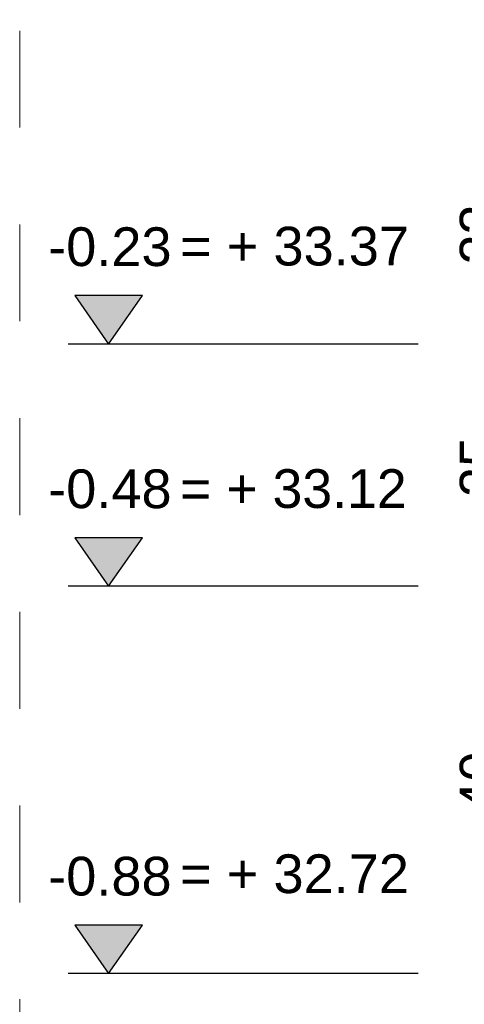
# Model space of a CAD drawing. Header units: metres. Extents: x 1306 to 1412, y -79 to 41.
# Tile 23 of 256: x 1387.163 to 1387.622, y -71.186 to -70.17. Entities that reach past the tile are written whole.
import ezdxf

# ---------------------------------------------------------------- set-up
doc = ezdxf.new("R2010")
doc.units = ezdxf.units.M
doc.header["$PDMODE"] = 65
doc.linetypes.add('AUSGEZOGEN', pattern=[0])
doc.linetypes.add('STRICHLINIE_S4', pattern=[0.008, 0.006, -0.002])
doc.layers.add('XR$9$_43212', color=7, linetype='Continuous')
for name, color, linetype, lineweight in [('XR$9$Maßlinie 1_50', 7, 'AUSGEZOGEN', 25), ('XR$9$Text 1_100', 3, 'AUSGEZOGEN', 18), ('XR$9$Text 1_50', 3, 'AUSGEZOGEN', 18), ('XR$9$Wand Mauerwerk tr', 42, 'AUSGEZOGEN', 18)]:
    doc.layers.add(name, color=color, linetype=linetype, lineweight=lineweight)
doc.styles.add('ARIAL', font='arial.ttf')
doc.dimstyles.new('DIMSTYLE_32', dxfattribs={"dimtxt": 0.04, "dimasz": 0.03, "dimexe": 0, "dimexo": 1e-06, "dimgap": 0.02, "dimtad": 2, "dimdec": 1, "dimlfac": 100, "dimrnd": 0.5, "dimzin": 4, "dimdsep": 46, "dimtxsty": 'ARIAL', "dimblk1": 'ALL_ML_KREIS', "dimblk2": 'ALL_ML_KREIS', "dimsah": 1, "dimcen": 0, "dimse1": 1, "dimse2": 1, "dimclrd": 7, "dimclre": 7, "dimclrt": 7, "dimadec": 0, "dimazin": 0, "dimtfac": 1, "dimtdec": 0, "dimtix": 1, "dimtmove": 2, "dimatfit": 3, "dimfxl": 0, "dimtzin": 0, "dimlwd": 0, "dimlwe": 25, "dimarcsym": 0})

# ---------------------------------------------------------------- blocks, each defined once
blk = doc.blocks.new('COMPLEX_KOTENVERMASSUNG_0')
at = {"layer": 'XR$9$_43212', "linetype": 'AUSGEZOGEN', "lineweight": 25, "transparency": 33554687}
for points in [[(1387.2902, -70.4545), (1387.2202, -70.4545), (1387.2552, -70.5045)], [(1387.2902, -70.7045), (1387.2202, -70.7045), (1387.2552, -70.7545)], [(1387.2902, -71.1045), (1387.2202, -71.1045), (1387.2552, -71.1545)]]:
    blk.add_hatch(color=7, dxfattribs=at).paths.add_polyline_path(points)
at = {"layer": 'XR$9$_43212', "color": 7, "linetype": 'AUSGEZOGEN', "lineweight": 25, "transparency": 33554687}
for p, q in [((1387.2902, -70.4545), (1387.2202, -70.4545)), ((1387.2202, -70.4545), (1387.2552, -70.5045)), ((1387.2552, -70.5045), (1387.2902, -70.4545)), ((1387.2552, -70.5045), (1387.2552, -70.5045)), ((1387.2552, -70.5045), (1387.2552, -70.5045)), ((1387.2552, -70.5045), (1387.2552, -70.5045)), ((1387.2552, -70.5045), (1387.2552, -70.5045)), ((1387.2902, -70.7045), (1387.2202, -70.7045)), ((1387.2202, -70.7045), (1387.2552, -70.7545)), ((1387.2552, -70.7545), (1387.2902, -70.7045)), ((1387.2552, -70.7545), (1387.2552, -70.7545)), ((1387.2552, -70.7545), (1387.2552, -70.7545)), ((1387.2552, -70.7545), (1387.2552, -70.7545)), ((1387.2552, -70.7545), (1387.2552, -70.7545)), ((1387.2902, -71.1045), (1387.2202, -71.1045)), ((1387.2202, -71.1045), (1387.2552, -71.1545)), ((1387.2552, -71.1545), (1387.2902, -71.1045)), ((1387.2552, -71.1545), (1387.2552, -71.1545)), ((1387.2552, -71.1545), (1387.2552, -71.1545)), ((1387.2552, -71.1545), (1387.2552, -71.1545)), ((1387.2552, -71.1545), (1387.2552, -71.1545))]:
    blk.add_line(p, q, dxfattribs=at)
at = {"layer": 'XR$9$_43212', "color": 7, "linetype": 'AUSGEZOGEN', "lineweight": 25, "transparency": 33554687, "char_height": 0.04, "width": 0.147235, "attachment_point": 7, "style": 'ARIAL'}
for s, insert in [('\\W1.00;-0.23', (1387.1928, -70.4245)), ('\\W1.00;-0.48', (1387.1928, -70.6745)), ('\\W1.00;-0.88', (1387.1928, -71.0745))]:
    blk.add_mtext(s, dxfattribs=dict(at, insert=insert))
blk = doc.blocks.new('ALL_ML_KREIS')
at = {"color": 0, "linetype": 'ByBlock', "lineweight": -2}
for p, q in [((0, -0.5), (0, 0.5)), ((-1, 0), (0.5, 0))]:
    blk.add_line(p, q, dxfattribs=at)
blk.add_circle((0, 0), 0.15, dxfattribs=at)
blk = doc.blocks.new('*D1317')
at = {"layer": 'DEFPOINTS', "color": 7, "linetype": 'AUSGEZOGEN', "lineweight": 25, "transparency": 33554687}
for p in [(1388.9784, -70.7545), (1387.6685, -71.1545), (1388.5127, -71.1545)]:
    blk.add_point(p, dxfattribs=at)
at = {"layer": 'XR$9$Maßlinie 1_50', "color": 7, "linetype": 'AUSGEZOGEN', "lineweight": -2, "transparency": 33554687}
blk.add_line((1387.6685, -71.1545), (1387.6685, -70.7545), dxfattribs=at)
at = {"layer": 'XR$9$Maßlinie 1_50', "color": 7, "linetype": 'AUSGEZOGEN', "lineweight": 25, "transparency": 33554687, "xscale": 0.03, "yscale": 0.03, "zscale": 0.03}
for p, rotation in [((1387.6685, -70.7545), 90), ((1387.6685, -71.1545), 270)]:
    blk.add_blockref('ALL_ML_KREIS', p, dxfattribs=dict(at, rotation=rotation))
at = {"layer": 'XR$9$Maßlinie 1_50', "color": 7, "linetype": 'AUSGEZOGEN', "lineweight": 25, "transparency": 33554687, "insert": (1387.6378, -70.9563), "char_height": 0.04, "width": 0.16, "attachment_point": 5, "rotation": 90, "style": 'ARIAL'}
blk.add_mtext('\\A1;{\\A1;{40\\H0.026400;\\S^ ;}}', dxfattribs=at)
blk = doc.blocks.new('*D1318')
at = {"layer": 'DEFPOINTS', "color": 7, "linetype": 'AUSGEZOGEN', "lineweight": 25, "transparency": 33554687}
for p in [(1388.9784, -70.5045), (1387.6685, -70.7545), (1388.9784, -70.7545)]:
    blk.add_point(p, dxfattribs=at)
at = {"layer": 'XR$9$Maßlinie 1_50', "color": 7, "linetype": 'AUSGEZOGEN', "lineweight": -2, "transparency": 33554687}
blk.add_line((1387.6685, -70.7545), (1387.6685, -70.5045), dxfattribs=at)
at = {"layer": 'XR$9$Maßlinie 1_50', "color": 7, "linetype": 'AUSGEZOGEN', "lineweight": 25, "transparency": 33554687, "xscale": 0.03, "yscale": 0.03, "zscale": 0.03}
for p, rotation in [((1387.6685, -70.5045), 90), ((1387.6685, -70.7545), 270)]:
    blk.add_blockref('ALL_ML_KREIS', p, dxfattribs=dict(at, rotation=rotation))
at = {"layer": 'XR$9$Maßlinie 1_50', "color": 7, "linetype": 'AUSGEZOGEN', "lineweight": 25, "transparency": 33554687, "insert": (1387.6378, -70.6315), "char_height": 0.04, "width": 0.16, "attachment_point": 5, "rotation": 90, "style": 'ARIAL'}
blk.add_mtext('\\A1;{\\A1;{25\\H0.026400;\\S^ ;}}', dxfattribs=at)
blk = doc.blocks.new('*D1319')
at = {"layer": 'DEFPOINTS', "color": 7, "linetype": 'AUSGEZOGEN', "lineweight": 25, "transparency": 33554687}
for p in [(1388.9784, -70.2745), (1387.6685, -70.5045), (1388.9784, -70.5045)]:
    blk.add_point(p, dxfattribs=at)
at = {"layer": 'XR$9$Maßlinie 1_50', "color": 7, "linetype": 'AUSGEZOGEN', "lineweight": -2, "transparency": 33554687}
blk.add_line((1387.6685, -70.5045), (1387.6685, -70.2745), dxfattribs=at)
at = {"layer": 'XR$9$Maßlinie 1_50', "color": 7, "linetype": 'AUSGEZOGEN', "lineweight": 25, "transparency": 33554687, "xscale": 0.03, "yscale": 0.03, "zscale": 0.03}
for p, rotation in [((1387.6685, -70.2745), 90), ((1387.6685, -70.5045), 270)]:
    blk.add_blockref('ALL_ML_KREIS', p, dxfattribs=dict(at, rotation=rotation))
at = {"layer": 'XR$9$Maßlinie 1_50', "color": 7, "linetype": 'AUSGEZOGEN', "lineweight": 25, "transparency": 33554687, "insert": (1387.6378, -70.3913), "char_height": 0.04, "width": 0.16, "attachment_point": 5, "rotation": 90, "style": 'ARIAL'}
blk.add_mtext('\\A1;{\\A1;{23\\H0.026400;\\S^ ;}}', dxfattribs=at)

msp = doc.modelspace()

# ---------------------------------------------------------------- linework, layer by layer
at = {"layer": 'XR$9$Text 1_50', "color": 3, "linetype": 'AUSGEZOGEN', "lineweight": 25, "transparency": 33554687}
for p, q in [((1387.5746, -70.5045), (1387.2133, -70.5045)), ((1387.5746, -70.7545), (1387.2133, -70.7545)), ((1387.5746, -71.1545), (1387.2133, -71.1545))]:
    msp.add_line(p, q, dxfattribs=at)
at = {"layer": 'XR$9$Wand Mauerwerk tr', "color": 7, "linetype": 'STRICHLINIE_S4', "lineweight": 18, "transparency": 33554687}
msp.add_lwpolyline([(1387.1634, -69.0286), (1390.703, -69.0286), (1390.703, -74.681), (1387.1634, -74.681), (1387.1634, -69.0286)], close=True, dxfattribs=at)

# ---------------------------------------------------------------- block references
at = {"layer": 'XR$9$_43212', "color": 7, "linetype": 'AUSGEZOGEN', "lineweight": 25, "transparency": 33554687}
msp.add_blockref('COMPLEX_KOTENVERMASSUNG_0', (0, 0), dxfattribs=at)

# ---------------------------------------------------------------- texts
at = {"layer": 'XR$9$Text 1_100', "color": 3, "linetype": 'AUSGEZOGEN', "lineweight": 25, "transparency": 33554687, "char_height": 0.04, "attachment_point": 7, "style": 'ARIAL'}
for s, insert, width in [('\\W1.00;= + 33.37', (1387.329, -70.4239), 0.256679), ('\\W0.99;= + 33.12', (1387.329, -70.6743), 0.256422), ('\\W1.00;= + 32.72', (1387.329, -71.072), 0.256679)]:
    msp.add_mtext(s, dxfattribs=dict(at, insert=insert, width=width))

# ---------------------------------------------------------------- dimensions: what is measured, and where the dimension line sits
at = {"layer": 'XR$9$Maßlinie 1_50', "color": 7, "linetype": 'AUSGEZOGEN', "lineweight": 25, "transparency": 33554687}
for base, p1, p2, picture, middle in [((1387.6685, -70.2745), (1388.9784, -70.5045), (1388.9784, -70.2745), '*D1319', (1387.6378, -70.3913)), ((1387.6685, -70.5045), (1388.9784, -70.7545), (1388.9784, -70.5045), '*D1318', (1387.6378, -70.6315)), ((1387.6685, -70.7545), (1388.5127, -71.1545), (1388.9784, -70.7545), '*D1317', (1387.6378, -70.9563))]:
    dim = msp.add_linear_dim(base=base, p1=p1, p2=p2, angle=90, dimstyle='DIMSTYLE_32', override={"dimpost": '<>', "dimclrd": 7, "dimclre": 7, "dimclrt": 7, "dimlwd": 0, "dimlwe": 25}, dxfattribs=at)
    dim.commit()
    dim.dimension.update_dxf_attribs({"geometry": picture, "text_midpoint": middle, "dimtype": 160})

doc.saveas('drawing.dxf')
